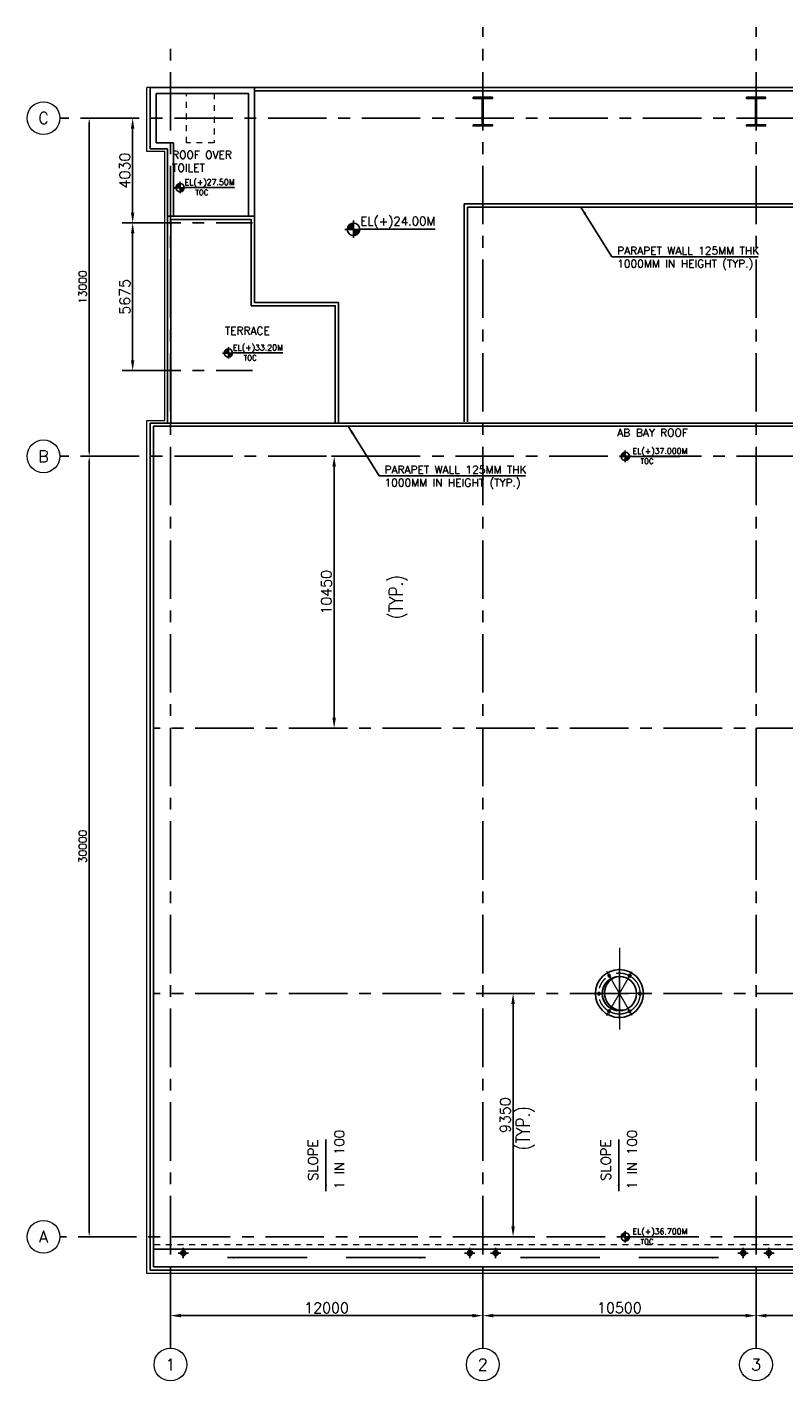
# Model space of a CAD drawing. Header units: inches. Extents: x 0 to 1544102, y -487208 to 23144100.
# Tile 63 of 256: x 398206 to 427285, y -450187 to -398147. Entities that reach past the tile are written whole.
import ezdxf
from ezdxf.enums import TextEntityAlignment as Align

# ---------------------------------------------------------------- set-up
doc = ezdxf.new("R2010")
doc.units = ezdxf.units.IN
doc.header["$LTSCALE"] = 1800
doc.header["$MEASUREMENT"] = 0
for name, pattern in [('CENTER', [2, 1.25, -0.25, 0.25, -0.25]), ('CENTER2', [1.125, 0.75, -0.125, 0.125, -0.125]), ('HIDDEN2', [0.1875, 0.125, -0.0625]), ('HIDDENS', [0.25, 0.125, -0.125])]:
    doc.linetypes.add(name, pattern=pattern)
doc.layers.get('0').update_dxf_attribs({"color": 253, "lineweight": 9})
for name, color, linetype in [('1', 7, 'Continuous'), ('COL', 1, 'Continuous'), ('CONCRETE', 145, 'Continuous'), ('GRID', 251, 'CENTER'), ('RAIN WATER', 6, 'Continuous'), ('ROOF', 11, 'Continuous'), ('ROOFLIGHT', 12, 'Continuous'), ('TEXT', 3, 'Continuous'), ('WALL', 6, 'Continuous')]:
    doc.layers.add(name, color=color, linetype=linetype)
for name, color, linetype, lineweight in [('A-CUT OUT', 3, 'Continuous', 30), ('ARROW', 3, 'Continuous', 13), ('CEN', 2, 'CENTER', 15), ('CL', 8, 'CENTER', 15), ('CLAD-1', 3, 'Continuous', 15), ('CNOTE', 3, 'Continuous', 15), ('CTEXT2', 3, 'Continuous', 25), ('DIM', 4, 'Continuous', 18), ('dimension line', 4, 'Continuous', 18)]:
    doc.layers.add(name, color=color, linetype=linetype, lineweight=lineweight)
doc.styles.add('COMPLEX', font='complex')
doc.styles.add('ROAMNS', font='ROMANS.shx')
doc.styles.add('ROMANC', font='ROMANC.SHX')
doc.styles.add('ROMANS', font='romans.shx')
doc.styles.add('SIMPLEX-25', font='simplex.shx')
doc.styles.get("Standard").update_dxf_attribs({"font": 'arial.ttf'})
doc.dimstyles.new('DIM INT 1', dxfattribs={"dimtxt": 300, "dimasz": 200, "dimexe": 100, "dimexo": 100, "dimgap": 100, "dimtad": 1, "dimdec": 0, "dimzin": 13, "dimdsep": 46, "dimlunit": 5, "dimtxsty": 'ROAMNS', "dimblk1": 'CLOSEDBLANK', "dimcen": 0.09, "dimclrd": 9, "dimclre": 9, "dimclrt": 4, "dimadec": 0, "dimazin": 0, "dimtfac": 1, "dimtdec": 0, "dimtix": 1, "dimtmove": 2, "dimatfit": 3, "dimfxl": 1, "dimtolj": 1, "dimtzin": 13, "dimarcsym": 0})
doc.dimstyles.new('DIM100 x2', dxfattribs={"dimscale": 0, "dimtxt": 400, "dimasz": 400, "dimexe": 100, "dimexo": 100, "dimgap": 100, "dimtad": 1, "dimdec": 0, "dimzin": 13, "dimdsep": 46, "dimtxsty": 'ROMANS', "dimblk2": 'OBLIQUE', "dimcen": 100, "dimdle": 100, "dimclrd": 9, "dimclre": 9, "dimclrt": 4, "dimadec": 0, "dimazin": 0, "dimtfac": 1.1, "dimtdec": 0, "dimtix": 1, "dimtmove": 2, "dimatfit": 3, "dimfxl": 1, "dimtolj": 1, "dimtzin": 13, "dimarcsym": 0})
doc.dimstyles.new('MAIN', dxfattribs={"dimtxt": 350, "dimasz": 250, "dimexe": 20, "dimexo": 20, "dimgap": 100, "dimtad": 1, "dimdec": 0, "dimzin": 0, "dimdsep": 46, "dimtxsty": 'ROMANS', "dimcen": 0.09, "dimclrd": 256, "dimclre": 9, "dimclrt": 256, "dimadec": 0, "dimazin": 0, "dimtfac": 1, "dimtdec": 0, "dimtofl": 0, "dimtmove": 0, "dimatfit": 3, "dimfxl": 0.18, "dimtolj": 1, "dimtzin": 0, "dimarcsym": 0})
doc.dimstyles.new('USER175', dxfattribs={"dimscale": 175, "dimtxt": 2, "dimasz": 1.75, "dimexe": 0, "dimexo": 0, "dimgap": 0.5, "dimtad": 1, "dimdec": 0, "dimzin": 0, "dimdsep": 46, "dimtxsty": 'ROMANS', "dimcen": 0, "dimclrd": 4, "dimclre": 4, "dimclrt": 4, "dimadec": 0, "dimazin": 0, "dimtfac": 0.09, "dimtdec": 0, "dimtix": 1, "dimtofl": 0, "dimtmove": 0, "dimatfit": 3, "dimfxl": 1, "dimtolj": 1, "dimtzin": 0, "dimarcsym": 0})

# ---------------------------------------------------------------- blocks, each defined once
blk = doc.blocks.new('C-ROW COLUMN (above17m)')
at = {"layer": 'COL'}
h = blk.add_hatch(dxfattribs=at)
h.set_pattern_fill('ANSI31', color=256, scale=200, style=0)
h.set_pattern_definition([(45, (-78771.347, -120071.694), (-17.6776695, 17.6776695), [])])
h.paths.add_polyline_path([(22, 755), (-22, 755), (-22, -255), (22, -255)])
h.paths.add_polyline_path([(370, -300), (370, -255), (-370, -255), (-370, -300)])
h.paths.add_polyline_path([(-370, 800), (-370, 755), (370, 755), (370, 800)])
at = {"layer": 'CEN'}
for p, q in [((0, -300), (0, 800)), ((-192, 0), (192, 0))]:
    blk.add_line(p, q, dxfattribs=at)
at = {"layer": 'COL'}
for points in [[(-370, 800), (370, 800), (370, 755), (-370, 755)], [(-22, 755), (22, 755), (22, -255), (-22, -255)], [(-370, -255), (370, -255), (370, -300), (-370, -300)]]:
    blk.add_lwpolyline(points, close=True, dxfattribs=at)
blk = doc.blocks.new('PL-FFL2')
at = {"layer": 'A-CUT OUT'}
h = blk.add_hatch(color=7, dxfattribs=at)
h.paths.add_polyline_path([(3.09, 1.96, 0.414214), (1.09, -0.04), (3.09, -0.04)])
h.paths.add_polyline_path([(5.09, -0.04), (3.09, -0.04), (3.09, -2.04, 0.414214)])
at = {"color": 1, "linetype": 'Continuous'}
for p, q in [((3.09, 2.74), (3.09, -2.74)), ((29.24, 0), (4.78, 0)), ((4.78, 0), (5.09, 0)), ((0.31, -0.04), (5.09, -0.04))]:
    blk.add_line(p, q, dxfattribs=at)
blk.add_circle((3.09, -0.04), 2, dxfattribs=at)
at = {"color": 4, "linetype": 'Continuous'}
blk.add_attdef('EL(+)', text='', height=2.75, dxfattribs=at).set_placement((18.98, 2.4), align=Align.MIDDLE)
at = {"color": 3, "linetype": 'Continuous'}
blk.add_attdef('XXX', text='', height=2.5, dxfattribs=at).set_placement((18.44, -3.52), align=Align.MIDDLE)
blk = doc.blocks.new('GRD')
at = {"layer": 'CL', "linetype": 'Continuous'}
blk.add_circle((0, 419.99985), 419.99985, dxfattribs=at)
at = {"layer": 'CL', "color": 4, "style": 'COMPLEX'}
blk.add_attdef('GRD', text='', height=300, dxfattribs=at).set_placement((0, 419.99985), align=Align.MIDDLE)
blk = doc.blocks.new('*D641')
at = {"layer": 'dimension line', "color": 9, "lineweight": -2, "transparency": 16777216}
for p, q in [((415714, -446152), (415714, -447778)), ((426214, -447296), (426214, -447778)), ((425814, -447678), (416114, -447678))]:
    blk.add_line(p, q, dxfattribs=at)
at = {"layer": 'dimension line', "color": 9, "transparency": 16777216}
for points in [[(416114, -447611), (416114, -447745), (415714, -447678)], [(425814, -447611), (425814, -447745), (426214, -447678)]]:
    blk.add_solid(points, dxfattribs=at)
at = {"layer": 'dimension line', "color": 4, "transparency": 16777216, "insert": (420964, -447378), "char_height": 400, "attachment_point": 5, "style": 'ROMANS'}
blk.add_mtext('\\A1;10500', dxfattribs=at)
blk = doc.blocks.new('_Oblique')
at = {"color": 0, "linetype": 'ByBlock', "lineweight": -2}
blk.add_line((-0.5, -0.5), (0.5, 0.5), dxfattribs=at)
blk = doc.blocks.new('*D642')
at = {"layer": 'dimension line', "color": 9, "lineweight": -2, "transparency": 16777216}
for p, q in [((426214, -446152), (426214, -447778)), ((436714, -447296), (436714, -447778)), ((436314, -447678), (426614, -447678))]:
    blk.add_line(p, q, dxfattribs=at)
at = {"layer": 'dimension line', "color": 9, "transparency": 16777216}
for points in [[(426614, -447611), (426614, -447745), (426214, -447678)], [(436314, -447611), (436314, -447745), (436714, -447678)]]:
    blk.add_solid(points, dxfattribs=at)
at = {"layer": 'dimension line', "color": 4, "transparency": 16777216, "insert": (431464, -447378), "char_height": 400, "attachment_point": 5, "style": 'ROMANS'}
blk.add_mtext('\\A1;10500', dxfattribs=at)
blk = doc.blocks.new('*D644')
at = {"layer": 'dimension line', "color": 9, "lineweight": -2, "transparency": 16777216}
for p, q in [((403714, -446152), (403714, -447778)), ((415714, -447296), (415714, -447778)), ((415314, -447678), (404114, -447678))]:
    blk.add_line(p, q, dxfattribs=at)
at = {"layer": 'dimension line', "color": 9, "transparency": 16777216}
for points in [[(404114, -447611), (404114, -447745), (403714, -447678)], [(415314, -447611), (415314, -447745), (415714, -447678)]]:
    blk.add_solid(points, dxfattribs=at)
at = {"layer": 'dimension line', "color": 4, "transparency": 16777216, "insert": (409714, -447378), "char_height": 400, "attachment_point": 5, "style": 'ROMANS'}
blk.add_mtext('\\A1;12000', dxfattribs=at)
blk = doc.blocks.new('RWDP')
at = {"layer": 'RAIN WATER', "linetype": 'CENTER2', "ltscale": 0.05}
for p, q in [((495, -425), (495, -825)), ((695, -625), (295, -625))]:
    blk.add_line(p, q, dxfattribs=at)
at = {"layer": 'RAIN WATER', "linetype": 'HIDDEN2', "ltscale": 0.25}
blk.add_circle((495, -625), 100, dxfattribs=at)
at = {"layer": 'RAIN WATER', "ltscale": 0.25}
blk.add_circle((495, -625), 75, dxfattribs=at)
blk = doc.blocks.new('*D719')
at = {"layer": 'DIM', "color": 9, "lineweight": -2, "transparency": 16777216}
for p, q in [((402355, -405677), (402162, -405677)), ((402262, -410952), (402262, -406077)), ((402239, -411352), (402162, -411352))]:
    blk.add_line(p, q, dxfattribs=at)
at = {"layer": 'DIM', "color": 9, "transparency": 16777216}
for points in [[(402195, -406077), (402328, -406077), (402262, -405677)], [(402195, -410952), (402328, -410952), (402262, -411352)]]:
    blk.add_solid(points, dxfattribs=at)
at = {"layer": 'DIM', "color": 4, "transparency": 16777216, "insert": (401962, -408515), "char_height": 400, "attachment_point": 5, "rotation": 90, "style": 'ROMANS'}
blk.add_mtext('\\A1;5675', dxfattribs=at)
blk = doc.blocks.new('*D720')
at = {"layer": 'DIM', "color": 9, "lineweight": -2, "transparency": 16777216}
for p, q in [((402264, -401647), (402162, -401647)), ((402262, -405277), (402262, -402047)), ((402355, -405677), (402162, -405677))]:
    blk.add_line(p, q, dxfattribs=at)
at = {"layer": 'DIM', "color": 9, "transparency": 16777216}
for points in [[(402195, -402047), (402328, -402047), (402262, -401647)], [(402195, -405277), (402328, -405277), (402262, -405677)]]:
    blk.add_solid(points, dxfattribs=at)
at = {"layer": 'DIM', "color": 4, "transparency": 16777216, "insert": (401962, -403662), "char_height": 400, "attachment_point": 5, "rotation": 90, "style": 'ROMANS'}
blk.add_mtext('\\A1;4030', dxfattribs=at)
blk = doc.blocks.new('A$C143F1039')
at = {"layer": 'DIM'}
for points in [[(-355, 674), (-380, 742), (-338, 669), (-411, 628)], [(405, 649), (338, 669), (411, 628), (453, 700)], [(-759, 31), (-749, -42), (-749, 42), (-833, 42)], [(749, 42), (749, -42), (833, -42), (764, -27)], [(-407, -649), (-338, -669), (-411, -628), (-453, -700)], [(338, -669), (411, -628), (359, -674), (380, -742)]]:
    blk.add_hatch(color=5, dxfattribs=at).paths.add_polyline_path(points)
at = {"layer": 'ROOF'}
h = blk.add_hatch(color=5, dxfattribs=at)
h.paths.add_polyline_path([(-660, 0), (-572, 0, -0.350453), (-73, 656, 0.381936)])
h.paths.add_polyline_path([(0, -660), (0, -638, -0.368877), (-572, 0), (-660, 0, 0.414214)])
at = {"layer": 'ROOFLIGHT'}
blk.add_hatch(color=5, dxfattribs=at).paths.add_polyline_path([(161, -640, -0.061238), (0, -638), (0, -660, 0.061706)])
at = {"layer": 'CL'}
for p, q in [((0, 1762), (0, -1762)), ((0, 1322), (0, -1322)), ((-487, -843), (487, 843)), ((487, -843), (-487, 843)), ((0, -974), (0, 974)), ((974, 0), (-974, 0)), ((730, 0), (-730, 0))]:
    blk.add_line(p, q, dxfattribs=at)
at = {"layer": 'CL', "color": 6}
for p, q in [((-379, 744), (-455, 701)), ((-455, 701), (-411, 625)), ((-336, 669), (-411, 625)), ((-379, 744), (-336, 669)), ((379, 744), (336, 669)), ((411, 625), (336, 669)), ((455, 701), (379, 744)), ((455, 701), (411, 625)), ((-834, 44), (-747, 44)), ((-834, 44), (-834, -44)), ((747, -44), (747, 44)), ((834, 44), (747, 44)), ((834, -44), (834, 44)), ((-834, -44), (-747, -44)), ((834, -44), (747, -44)), ((-455, -701), (-411, -625)), ((-455, -701), (-379, -744)), ((-379, -744), (-336, -669)), ((336, -669), (411, -625)), ((379, -744), (336, -669)), ((379, -744), (455, -701)), ((455, -701), (411, -625))]:
    blk.add_line(p, q, dxfattribs=at)
at = {"layer": 'CL'}
blk.add_circle((0, 0), 791, dxfattribs=at)
at = {"layer": 'CNOTE'}
blk.add_circle((0, 0), 660, dxfattribs=at)
at = {"layer": 'DIM'}
for points in [[(-355, 674), (-380, 742), (-338, 669), (-411, 628)], [(405, 649), (338, 669), (411, 628), (453, 700)], [(-759, 31), (-749, -42), (-749, 42), (-833, 42)], [(749, 42), (749, -42), (833, -42), (764, -27)], [(-407, -649), (-338, -669), (-411, -628), (-453, -700)], [(338, -669), (411, -628), (359, -674), (380, -742)]]:
    blk.add_lwpolyline(points, close=True, dxfattribs=at)
at = {"layer": 'ROOF', "color": 5}
for p, q in [((-747, 44), (-747, -44)), ((-411, -625), (-336, -669))]:
    blk.add_line(p, q, dxfattribs=at)
at = {"layer": 'ROOF'}
for p, q in [((-747, 44), (-747, -44)), ((-411, -625), (-336, -669))]:
    blk.add_line(p, q, dxfattribs=at)
at = {"layer": 'ROOFLIGHT'}
for p, q in [((747, 44), (747, -44)), ((747, -44), (834, -44))]:
    blk.add_line(p, q, dxfattribs=at)
for radius in [921, 660]:
    blk.add_circle((0, 0), radius, dxfattribs=at)
blk.add_arc((88, 16), 660, 104.124, 276.3854, dxfattribs=at)
blk = doc.blocks.new('*D1094')
at = {"layer": 'dimension line', "color": 9, "lineweight": -2, "transparency": 16777216}
for p, q in [((411067, -414647), (409904, -414647)), ((410004, -415047), (410004, -424697)), ((409813, -425097), (410104, -425097))]:
    blk.add_line(p, q, dxfattribs=at)
at = {"layer": 'dimension line', "color": 9, "transparency": 16777216}
for points in [[(409938, -415047), (410071, -415047), (410004, -414647)], [(409938, -424697), (410071, -424697), (410004, -425097)]]:
    blk.add_solid(points, dxfattribs=at)
at = {"layer": 'dimension line', "color": 4, "transparency": 16777216, "insert": (409705, -419872), "char_height": 400, "attachment_point": 5, "rotation": 90, "style": 'ROMANS'}
blk.add_mtext('\\A1;10450', dxfattribs=at)
blk = doc.blocks.new('*D1095')
at = {"layer": 'dimension line', "color": 9, "lineweight": -2, "transparency": 16777216}
for p, q in [((417586, -435297), (416779, -435297)), ((416879, -435697), (416879, -444247)), ((417586, -444647), (416779, -444647))]:
    blk.add_line(p, q, dxfattribs=at)
at = {"layer": 'dimension line', "color": 9, "transparency": 16777216}
for points in [[(416813, -435697), (416946, -435697), (416879, -435297)], [(416813, -444247), (416946, -444247), (416879, -444647)]]:
    blk.add_solid(points, dxfattribs=at)
at = {"layer": 'dimension line', "color": 4, "transparency": 16777216, "insert": (416579, -439972), "char_height": 400, "attachment_point": 5, "rotation": 90, "style": 'ROMANS'}
blk.add_mtext('\\A1;9350', dxfattribs=at)
blk = doc.blocks.new('*D1133')
at = {"layer": 'DIM', "color": 9, "lineweight": -2, "transparency": 16777216}
for p, q in [((401005, -401647), (400492, -401647)), ((400592, -401847), (400592, -414447)), ((401005, -414647), (400492, -414647))]:
    blk.add_line(p, q, dxfattribs=at)
at = {"layer": 'DIM', "color": 9, "transparency": 16777216}
for points in [[(400559, -401847), (400626, -401847), (400592, -401647)], [(400559, -414447), (400626, -414447), (400592, -414647)]]:
    blk.add_solid(points, dxfattribs=at)
at = {"layer": 'DIM', "color": 4, "transparency": 16777216, "insert": (400342, -408147), "char_height": 300, "attachment_point": 5, "rotation": 90, "style": 'ROAMNS'}
blk.add_mtext('\\A1;13000', dxfattribs=at)
blk = doc.blocks.new('_ClosedBlank')
at = {"color": 0, "linetype": 'ByBlock', "lineweight": -2}
for p, q in [((-1, 0.17), (0, 0)), ((-1, 0.17), (-1, -0.17)), ((0, 0), (-1, -0.17))]:
    blk.add_line(p, q, dxfattribs=at)
blk = doc.blocks.new('*D1134')
at = {"layer": 'DIM', "color": 9, "lineweight": -2, "transparency": 16777216}
for p, q in [((401005, -414647), (400492, -414647)), ((400592, -414847), (400592, -444447)), ((401005, -444647), (400492, -444647))]:
    blk.add_line(p, q, dxfattribs=at)
at = {"layer": 'DIM', "color": 9, "transparency": 16777216}
for points in [[(400559, -414847), (400626, -414847), (400592, -414647)], [(400559, -444447), (400626, -444447), (400592, -444647)]]:
    blk.add_solid(points, dxfattribs=at)
at = {"layer": 'DIM', "color": 4, "transparency": 16777216, "insert": (400342, -429647), "char_height": 300, "attachment_point": 5, "rotation": 90, "style": 'ROAMNS'}
blk.add_mtext('\\A1;30000', dxfattribs=at)

msp = doc.modelspace()

# ---------------------------------------------------------------- linework, layer by layer
at = {"linetype": 'HIDDENS'}
msp.add_line((525713.7, -444962.3), (403063.7, -444962.3), dxfattribs=at)
msp.add_lwpolyline([(404328.7, -400697.3), (405388.7, -400697.3), (405388.7, -402597.3), (404328.7, -402597.3)], close=True, dxfattribs=at)
at = {"layer": 'CLAD-1'}
msp.add_line((402938.7, -400467.3), (402810.7, -400467.3), dxfattribs=at)
at = {"layer": 'CLAD-1', "flags": 128}
msp.add_lwpolyline([(525713.7, -446055.3), (402810.7, -446055.3), (402810.7, -413267.3), (403498.7, -413267.3), (403498.7, -402927.3), (402810.7, -402927.3), (402810.7, -400467.3)], dxfattribs=at)
at = {"layer": 'CONCRETE'}
msp.add_line((525713.7, -445127.3), (403063.7, -445127.3), dxfattribs=at)
at = {"layer": 'GRID'}
for p, q in [((415713.7, -448927.3), (415713.7, -398147.3)), ((426213.7, -448927.3), (426213.7, -398147.3)), ((403713.7, -448927.3), (403713.7, -398647.3)), ((654513.7, -401647.3), (399465.66, -401647.3)), ((401864.87, -405677.3), (406869.87, -405677.3)), ((401864.87, -411352.3), (406869.87, -411352.3)), ((654513.7, -414647.3), (399465.66, -414647.3)), ((525713.7, -425097.3), (403063.7, -425097.3)), ((525713.7, -435297.3), (403063.7, -435297.3)), ((532013.7, -444647.3), (399465.66, -444647.3))]:
    msp.add_line(p, q, dxfattribs=at)
at = {"layer": 'WALL'}
for p, q in [((402938.7, -400467.3), (460713.7, -400467.3)), ((402938.7, -402827.3), (402938.7, -400467.3)), ((403168.7, -402597.3), (403168.7, -400697.3)), ((403168.7, -400697.3), (406713.7, -400697.3)), ((406713.7, -400697.3), (406713.7, -405417.3)), ((406713.7, -400697.3), (406713.7, -405417.3)), ((406943.7, -400467.3), (406943.7, -405562.3)), ((406943.7, -400592.3), (460713.7, -400592.3)), ((403828.7, -402597.3), (403168.7, -402597.3)), ((403828.7, -405417.3), (403828.7, -402597.3)), ((403598.7, -402827.3), (402938.7, -402827.3)), ((403598.7, -413367.3), (403598.7, -402827.3)), ((414998.7, -413317.3), (414998.7, -404947.3)), ((448578.5, -404947.3), (414998.7, -404947.3)), ((448453.5, -405072.3), (415123.7, -405072.3)), ((415123.7, -413317.3), (415123.7, -405072.3)), ((406713.7, -405417.3), (403598.7, -405417.3)), ((402938.7, -445927.3), (402938.7, -413367.3)), ((525713.7, -413367.3), (402938.7, -413367.3)), ((403598.7, -413367.3), (402938.7, -413367.3)), ((403063.7, -445802.3), (403063.7, -413492.3)), ((525713.7, -413492.3), (403063.7, -413492.3)), ((403598.7, -413492.3), (403063.7, -413492.3)), ((525713.7, -445927.3), (402938.7, -445927.3)), ((525713.7, -445802.3), (403063.7, -445802.3))]:
    msp.add_line(p, q, dxfattribs=at)
at = {"layer": 'WALL', "flags": 128}
for points in [[(410173.7, -413367.3), (410173.7, -408737.3), (406943.7, -408737.3), (406943.7, -405417.3), (403598.7, -405417.3), (403598.7, -413367.3)], [(410048.7, -413367.3), (410048.7, -408862.3), (406818.7, -408862.3), (406818.7, -405542.3), (403723.7, -405542.3), (403723.7, -413367.3)]]:
    msp.add_lwpolyline(points, dxfattribs=at)

# ---------------------------------------------------------------- block references
for p in [(415713.7, -401647.3), (426213.7, -401647.3)]:
    msp.add_blockref('C-ROW COLUMN (above17m)', p)
at = {"layer": '1'}
ref = msp.add_blockref('PL-FFL2', (403838.02, -404317.26), dxfattribs=dict(at, xscale=80, yscale=80, zscale=80))
ref.add_attrib('XXX', 'TOC', dxfattribs={"layer": '0', "color": 3, "linetype": 'Continuous', "height": 200, "style": 'SIMPLEX-25'}).set_placement((404919.67, -404504.21), align=Align.MIDDLE)
ref.add_attrib('EL(+)', 'EL(+)27.50M', dxfattribs={"layer": '0', "color": 4, "linetype": 'Continuous', "height": 220, "style": 'SIMPLEX-25'}).set_placement((405218.75, -404125.49), align=Align.MIDDLE)
ref = msp.add_blockref('PL-FFL2', (410377.34, -405917.08), dxfattribs=dict(at, xscale=120, yscale=120, zscale=120))
ref.add_attrib('EL(+)', 'EL(+)24.00M', dxfattribs={"layer": '0', "color": 4, "linetype": 'Continuous', "height": 330, "style": 'SIMPLEX-25'}).set_placement((412448.44, -405629.43), align=Align.MIDDLE)
ref = msp.add_blockref('PL-FFL2', (405694.52, -410673.3), dxfattribs=dict(at, xscale=80, yscale=80, zscale=80))
ref.add_attrib('XXX', 'TOC', dxfattribs={"layer": '0', "color": 3, "linetype": 'Continuous', "height": 200, "style": 'SIMPLEX-25'}).set_placement((406776.17, -410860.25), align=Align.MIDDLE)
ref.add_attrib('EL(+)', 'EL(+)33.20M', dxfattribs={"layer": '0', "color": 4, "linetype": 'Continuous', "height": 220, "style": 'SIMPLEX-25'}).set_placement((407075.26, -410481.53), align=Align.MIDDLE)
ref = msp.add_blockref('PL-FFL2', (420944.46, -414647.76), dxfattribs=dict(at, xscale=80, yscale=80, zscale=80))
ref.add_attrib('XXX', 'TOC', dxfattribs={"layer": '0', "color": 3, "linetype": 'Continuous', "height": 200, "style": 'SIMPLEX-25'}).set_placement((422026.11, -414834.71), align=Align.MIDDLE)
ref.add_attrib('EL(+)', 'EL(+)37.000M', dxfattribs={"layer": '0', "color": 4, "linetype": 'Continuous', "height": 220, "style": 'SIMPLEX-25'}).set_placement((422522.86, -414455.99), align=Align.MIDDLE)
ref = msp.add_blockref('PL-FFL2', (420944.46, -444647.76), dxfattribs=dict(at, xscale=80, yscale=80, zscale=80))
ref.add_attrib('XXX', 'TOC', dxfattribs={"layer": '0', "color": 3, "linetype": 'Continuous', "height": 200, "style": 'SIMPLEX-25'}).set_placement((422026.11, -444834.71), align=Align.MIDDLE)
ref.add_attrib('EL(+)', 'EL(+)36.700M', dxfattribs={"layer": '0', "color": 4, "linetype": 'Continuous', "height": 220, "style": 'SIMPLEX-25'}).set_placement((422522.86, -444455.99), align=Align.MIDDLE)
at = {"layer": 'CNOTE'}
msp.add_blockref('A$C143F1039', (420963.7, -435297.28), dxfattribs=at)
at = {"layer": 'DIM', "xscale": 1.5, "yscale": 1.5, "zscale": 1.5}
for p, values in [((398835.66, -402277.3), {'GRD': 'C'}), ((398835.66, -415277.3), {'GRD': 'B'}), ((398835.66, -445277.3), {'GRD': 'A'}), ((403713.7, -450187.3), {'GRD': '1'}), ((415713.7, -450187.3), {'GRD': '2'}), ((426213.83, -450187.3), {'GRD': '3'})]:
    msp.add_blockref('GRD', p, dxfattribs=at).add_auto_attribs(values)
at = {"layer": 'RAIN WATER'}
for p in [(403713.7, -444647.3), (415713.7, -444647.3), (426213.7, -444647.3)]:
    msp.add_blockref('RWDP', p, dxfattribs=at)
at = {"layer": 'RAIN WATER', "xscale": -1}
for p in [(415713.7, -444647.3), (426213.7, -444647.3)]:
    msp.add_blockref('RWDP', p, dxfattribs=at)

# ---------------------------------------------------------------- texts
at = {"layer": 'CTEXT2', "style": 'ROMANS'}
for s, p in [('SLOPE', (409378.82, -442494.95)), ('1 IN 100', (410390.17, -442821.78)), ('SLOPE', (420628.82, -442494.95)), ('1 IN 100', (421640.17, -442821.78))]:
    msp.add_text(s, height=375, rotation=90, dxfattribs=at).set_placement(p)
at = {"layer": 'TEXT', "style": 'ROMANS', "width": 0.8}
for p in [(412639.92, -420895.71), (417520.73, -441311.9)]:
    msp.add_text('(TYP.)', height=528, rotation=90, dxfattribs=at).set_placement(p)
at = {"layer": 'TEXT', "char_height": 300, "attachment_point": 1}
for s, insert, width, style in [('ROOF OVER TOILET', (403772.96, -402907.26), 2958.3972, 'ROAMNS'), ('PARAPET WALL 125MM THK 1000MM IN HEIGHT (TYP.)', (420875.6, -406588.82), 5971.4286, 'ROMANC'), ('TERRACE', (405801.7, -409671.21), 2139.2936, 'ROMANC'), ('AB BAY ROOF', (420882.65, -413584.87), 3598.0058, 'ROMANC'), ('PARAPET WALL 125MM THK 1000MM IN HEIGHT (TYP.)', (411932.51, -415008.82), 5971.4286, 'ROMANC')]:
    msp.add_mtext(s, dxfattribs=dict(at, insert=insert, width=width, style=style))

# ---------------------------------------------------------------- dimensions: what is measured, and where the dimension line sits
at = {"layer": 'DIM'}
for base, p1, p2, picture, middle in [((400592.32, -414647.3), (401105.02, -401647.3), (401105.02, -414647.3), '*D1133', (400342.32, -408147.3)), ((400592.32, -444647.3), (401105.02, -414647.3), (401105.02, -444647.3), '*D1134', (400342.32, -429647.3))]:
    dim = msp.add_linear_dim(base=base, p1=p1, p2=p2, angle=90, dimstyle='DIM INT 1', dxfattribs=at)
    dim.commit()
    dim.dimension.update_dxf_attribs({"geometry": picture, "text_midpoint": middle})
for base, p1, p2, picture, middle in [((402261.54, -401647.3), (402455.04, -405677.3), (402364.04, -401647.3), '*D720', (401961.54, -403662.3)), ((402261.54, -405677.3), (402339.04, -411352.3), (402455.04, -405677.3), '*D719', (401961.54, -408514.8))]:
    dim = msp.add_linear_dim(base=base, p1=p1, p2=p2, angle=90, dimstyle='DIM100 x2', override={"dimscale": 1}, dxfattribs=at)
    dim.commit()
    dim.dimension.update_dxf_attribs({"geometry": picture, "text_midpoint": middle})
at = {"layer": 'dimension line'}
for base, p1, p2, angle, picture, middle in [((410004.5, -425097.46), (411167.26, -414647.3), (409713.35, -425097.46), 90, '*D1094', (409704.5, -419872.38)), ((416879.17, -444647.3), (417685.92, -435297.28), (417685.92, -444647.3), 90, '*D1095', (416579.17, -439972.29)), ((403713.7, -447678), (415713.7, -447196.32), (403713.7, -446052.42), 180, '*D644', (409713.7, -447378)), ((415713.7, -447678), (426213.7, -447196.32), (415713.7, -446052.42), 180, '*D641', (420963.7, -447378)), ((426213.7, -447678), (436713.7, -447196.32), (426213.7, -446052.42), 180, '*D642', (431463.7, -447378))]:
    dim = msp.add_linear_dim(base=base, p1=p1, p2=p2, angle=angle, dimstyle='DIM100 x2', override={"dimscale": 1}, dxfattribs=at)
    dim.commit()
    dim.dimension.update_dxf_attribs({"geometry": picture, "text_midpoint": middle})

# ---------------------------------------------------------------- leaders
for points in [[(419485.69, -405072.3), (420677.54, -406974.9), (426293.56, -406974.9)], [(410542.6, -413492.3), (411734.45, -415394.9), (417350.47, -415394.9)]]:
    msp.add_leader(points, dimstyle='USER175', override={"dimgap": 0.5, "dimtad": 0})
at = {"layer": 'ARROW'}
for points, override in [([(409690.32, -442897.66), (409690.32, -440912.42)], {"dimtad": 0, "dimfxl": 2.5, "dimarcsym": 2}), ([(420940.32, -442897.66), (420940.32, -440912.42)], {"dimtad": 0, "dimfxl": 2.5, "dimarcsym": 2}), ([(405911.42, -445447.29), (408968.21, -445447.29)], {"dimgap": 100, "dimtad": 0, "dimfxl": 2.5, "dimarcsym": 2}), ([(413518.85, -445447.29), (410462.07, -445447.29)], {"dimgap": 100, "dimtad": 0, "dimfxl": 2.5, "dimarcsym": 2}), ([(417161.42, -445447.29), (420218.21, -445447.29)], {"dimgap": 100, "dimtad": 0, "dimfxl": 2.5, "dimarcsym": 2}), ([(424768.85, -445447.29), (421712.07, -445447.29)], {"dimgap": 100, "dimtad": 0, "dimfxl": 2.5, "dimarcsym": 2})]:
    msp.add_leader(points, dimstyle='MAIN', override=override, dxfattribs=at)

doc.saveas('drawing.dxf')
